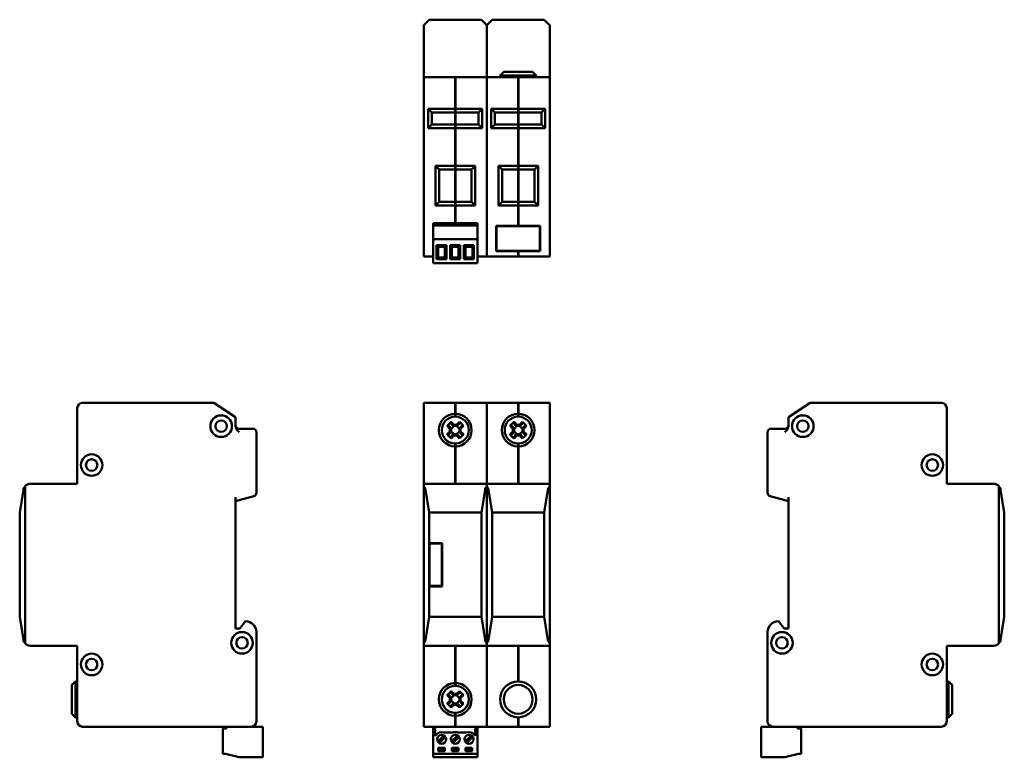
# Model space of a CAD drawing. Header units: millimetres. Extents: x 71 to 345, y 68 to 273.
import ezdxf

# ---------------------------------------------------------------- set-up
doc = ezdxf.new("R2010")
doc.units = ezdxf.units.MM
doc.layers.add('Viditelné hrany(CSN)', color=7, linetype='Continuous', lineweight=50)

msp = doc.modelspace()

# ---------------------------------------------------------------- linework, layer by layer
at = {"layer": 'Viditelné hrany(CSN)'}
for p, q in [((183.32, 271.68), (183.79, 272.16)), ((183.32, 270.18), (183.32, 271.68)), ((183.79, 272.16), (184.82, 273.18)), ((184.82, 273.18), (199.32, 273.18)), ((199.32, 273.18), (200.34, 272.16)), ((200.34, 272.16), (200.82, 271.68)), ((200.82, 271.68), (201.29, 272.16)), ((200.82, 271.68), (200.82, 270.18)), ((200.82, 270.18), (200.82, 271.68)), ((201.29, 272.16), (202.32, 273.18)), ((202.32, 273.18), (216.82, 273.18)), ((216.82, 273.18), (217.84, 272.16)), ((217.84, 272.16), (218.32, 271.68)), ((218.32, 271.68), (218.32, 270.18)), ((183.32, 270.18), (183.32, 257.18)), ((200.82, 270.18), (200.82, 257.18)), ((200.82, 270.18), (200.82, 257.18)), ((218.32, 270.18), (218.32, 257.18)), ((205.57, 258.68), (204.57, 257.68)), ((214.57, 257.68), (204.57, 257.68)), ((204.57, 257.18), (204.57, 257.68)), ((205.57, 258.68), (213.57, 258.68)), ((213.57, 258.68), (214.57, 257.68)), ((214.57, 257.18), (214.57, 257.68)), ((192.02, 257.18), (183.32, 257.18)), ((183.32, 255.68), (183.32, 257.18)), ((183.32, 255.68), (183.32, 208.88)), ((192.02, 257.18), (192.02, 255.68)), ((192.12, 257.08), (192.02, 257.08)), ((192.02, 248.38), (192.02, 255.68)), ((192.12, 255.68), (192.12, 257.18)), ((200.82, 257.18), (192.12, 257.18)), ((192.12, 255.68), (192.12, 248.38)), ((200.82, 257.18), (200.82, 255.68)), ((209.52, 257.18), (200.82, 257.18)), ((200.82, 255.68), (200.82, 257.18)), ((200.82, 255.68), (200.82, 208.88)), ((200.82, 255.68), (200.82, 208.88)), ((209.52, 257.18), (209.52, 255.68)), ((209.62, 257.08), (209.52, 257.08)), ((209.52, 248.38), (209.52, 255.68)), ((218.32, 257.18), (209.62, 257.18)), ((209.62, 255.68), (209.62, 257.18)), ((209.62, 255.68), (209.62, 248.38)), ((218.32, 257.18), (218.32, 255.68)), ((218.32, 255.68), (218.32, 208.88)), ((192.02, 248.38), (184.57, 248.38)), ((185.57, 247.38), (184.57, 248.38)), ((184.57, 248.38), (184.57, 243.08)), ((185.57, 247.38), (192.02, 247.38)), ((185.57, 244.08), (185.57, 247.38)), ((192.12, 248.43), (192.02, 248.43)), ((192.02, 247.38), (192.02, 248.38)), ((192.12, 247.48), (192.02, 247.48)), ((192.02, 244.08), (192.02, 247.38)), ((192.12, 248.38), (192.12, 247.38)), ((199.57, 248.38), (192.12, 248.38)), ((192.12, 247.38), (192.12, 244.08)), ((192.12, 247.38), (198.57, 247.38)), ((199.57, 248.38), (198.57, 247.38)), ((198.57, 247.38), (198.57, 244.08)), ((199.57, 243.08), (199.57, 248.38)), ((209.52, 248.38), (202.07, 248.38)), ((203.07, 247.38), (202.07, 248.38)), ((202.07, 248.38), (202.07, 243.08)), ((203.07, 247.38), (209.52, 247.38)), ((203.07, 244.08), (203.07, 247.38)), ((209.62, 248.43), (209.52, 248.43)), ((209.52, 247.38), (209.52, 248.38)), ((209.62, 247.48), (209.52, 247.48)), ((209.52, 244.08), (209.52, 247.38)), ((209.62, 248.38), (209.62, 247.38)), ((217.07, 248.38), (209.62, 248.38)), ((209.62, 247.38), (209.62, 244.08)), ((209.62, 247.38), (216.07, 247.38)), ((217.07, 248.38), (216.07, 247.38)), ((216.07, 247.38), (216.07, 244.08)), ((217.07, 243.08), (217.07, 248.38)), ((184.57, 243.08), (185.57, 244.08)), ((192.02, 244.08), (185.57, 244.08)), ((192.02, 243.08), (192.02, 244.08)), ((192.12, 243.98), (192.02, 243.98)), ((192.12, 244.08), (192.12, 243.08)), ((198.57, 244.08), (192.12, 244.08)), ((199.57, 243.08), (198.57, 244.08)), ((202.07, 243.08), (203.07, 244.08)), ((209.52, 244.08), (203.07, 244.08)), ((209.52, 243.08), (209.52, 244.08)), ((209.62, 243.98), (209.52, 243.98)), ((209.62, 244.08), (209.62, 243.08)), ((216.07, 244.08), (209.62, 244.08)), ((217.07, 243.08), (216.07, 244.08)), ((184.57, 243.08), (192.02, 243.08)), ((192.02, 232.58), (192.02, 243.08)), ((192.12, 243.04), (192.02, 243.04)), ((192.12, 243.08), (192.12, 232.58)), ((192.12, 243.08), (199.57, 243.08)), ((202.07, 243.08), (209.52, 243.08)), ((209.52, 232.58), (209.52, 243.08)), ((209.62, 243.04), (209.52, 243.04)), ((209.62, 243.08), (209.62, 232.58)), ((209.62, 243.08), (217.07, 243.08)), ((192.02, 232.58), (186.57, 232.58)), ((187.57, 231.58), (186.57, 232.58)), ((186.57, 232.58), (186.57, 221.58)), ((187.57, 231.58), (192.02, 231.58)), ((187.57, 222.58), (187.57, 231.58)), ((192.12, 232.63), (192.02, 232.63)), ((192.02, 231.58), (192.02, 232.58)), ((192.12, 231.68), (192.02, 231.68)), ((192.02, 222.58), (192.02, 231.58)), ((192.12, 232.58), (192.12, 231.58)), ((197.57, 232.58), (192.12, 232.58)), ((192.12, 231.58), (192.12, 222.58)), ((192.12, 231.58), (196.57, 231.58)), ((197.57, 232.58), (196.57, 231.58)), ((196.57, 231.58), (196.57, 222.58)), ((197.57, 221.58), (197.57, 232.58)), ((209.52, 232.58), (204.07, 232.58)), ((205.07, 231.58), (204.07, 232.58)), ((204.07, 232.58), (204.07, 221.58)), ((205.07, 231.58), (209.52, 231.58)), ((205.07, 222.58), (205.07, 231.58)), ((209.62, 232.63), (209.52, 232.63)), ((209.52, 231.58), (209.52, 232.58)), ((209.62, 231.68), (209.52, 231.68)), ((209.52, 222.58), (209.52, 231.58)), ((209.62, 232.58), (209.62, 231.58)), ((215.07, 232.58), (209.62, 232.58)), ((209.62, 231.58), (209.62, 222.58)), ((209.62, 231.58), (214.07, 231.58)), ((215.07, 232.58), (214.07, 231.58)), ((214.07, 231.58), (214.07, 222.58)), ((215.07, 221.58), (215.07, 232.58)), ((186.57, 221.58), (187.57, 222.58)), ((192.02, 222.58), (187.57, 222.58)), ((192.02, 221.58), (192.02, 222.58)), ((192.12, 222.48), (192.02, 222.48)), ((192.12, 222.58), (192.12, 221.58)), ((196.57, 222.58), (192.12, 222.58)), ((197.57, 221.58), (196.57, 222.58)), ((204.07, 221.58), (205.07, 222.58)), ((209.52, 222.58), (205.07, 222.58)), ((209.52, 221.58), (209.52, 222.58)), ((209.62, 222.48), (209.52, 222.48)), ((209.62, 222.58), (209.62, 221.58)), ((214.07, 222.58), (209.62, 222.58)), ((215.07, 221.58), (214.07, 222.58)), ((186.57, 221.58), (192.02, 221.58)), ((192.02, 216.68), (192.02, 221.58)), ((192.12, 221.54), (192.02, 221.54)), ((192.12, 221.58), (192.12, 216.68)), ((192.12, 221.58), (197.57, 221.58)), ((204.07, 221.58), (209.52, 221.58)), ((209.52, 215.88), (209.52, 221.58)), ((209.62, 221.54), (209.52, 221.54)), ((209.62, 221.58), (209.62, 215.88)), ((209.62, 221.58), (215.07, 221.58)), ((185.91, 216.68), (198.21, 216.68)), ((185.91, 215.98), (185.91, 216.68)), ((198.21, 216.68), (198.21, 215.98)), ((185.91, 215.98), (185.91, 212.18)), ((185.91, 215.98), (198.21, 215.98)), ((198.21, 215.98), (198.21, 212.18)), ((203.46, 208.88), (203.46, 215.88)), ((203.46, 215.88), (209.52, 215.88)), ((203.56, 208.98), (203.56, 215.78)), ((203.56, 215.78), (215.58, 215.78)), ((209.62, 215.98), (209.52, 215.98)), ((209.62, 215.88), (215.68, 215.88)), ((215.58, 215.78), (215.58, 208.98)), ((215.68, 215.88), (215.68, 208.88)), ((198.21, 212.18), (185.91, 212.18)), ((185.91, 205.58), (185.91, 212.18)), ((198.21, 212.18), (198.21, 205.58)), ((183.32, 207.38), (183.32, 208.88)), ((187.3, 210.08), (186.85, 210.53)), ((186.85, 210.53), (186.85, 206.63)), ((189.65, 210.53), (186.85, 210.53)), ((187.3, 207.08), (187.3, 210.08)), ((187.3, 210.08), (189.2, 210.08)), ((189.65, 210.53), (189.2, 210.08)), ((189.2, 210.08), (189.2, 207.08)), ((189.65, 206.63), (189.65, 210.53)), ((191.11, 210.08), (190.66, 210.53)), ((190.66, 210.53), (190.66, 206.63)), ((193.46, 210.53), (190.66, 210.53)), ((191.11, 207.08), (191.11, 210.08)), ((191.11, 210.08), (193.01, 210.08)), ((193.46, 210.53), (193.01, 210.08)), ((193.01, 210.08), (193.01, 207.08)), ((193.46, 206.63), (193.46, 210.53)), ((194.92, 210.08), (194.47, 210.53)), ((194.47, 210.53), (194.47, 206.63)), ((197.27, 210.53), (194.47, 210.53)), ((194.92, 207.08), (194.92, 210.08)), ((194.92, 210.08), (196.82, 210.08)), ((197.27, 210.53), (196.82, 210.08)), ((196.82, 210.08), (196.82, 207.08)), ((197.27, 206.63), (197.27, 210.53)), ((200.82, 208.88), (200.82, 207.38)), ((200.82, 207.38), (200.82, 208.88)), ((209.52, 208.88), (203.46, 208.88)), ((215.58, 208.98), (203.56, 208.98)), ((209.52, 208.88), (209.52, 207.38)), ((209.62, 208.78), (209.52, 208.78)), ((215.68, 208.88), (209.62, 208.88)), ((209.62, 207.38), (209.62, 208.88)), ((218.32, 208.88), (218.32, 207.38)), ((183.32, 207.38), (185.91, 207.38)), ((198.21, 205.58), (185.91, 205.58)), ((186.85, 206.63), (187.3, 207.08)), ((186.85, 206.63), (189.65, 206.63)), ((189.2, 207.08), (187.3, 207.08)), ((189.65, 206.63), (189.2, 207.08)), ((190.66, 206.63), (191.11, 207.08)), ((190.66, 206.63), (193.46, 206.63)), ((193.01, 207.08), (191.11, 207.08)), ((193.46, 206.63), (193.01, 207.08)), ((194.47, 206.63), (194.92, 207.08)), ((194.47, 206.63), (197.27, 206.63)), ((196.82, 207.08), (194.92, 207.08)), ((197.27, 206.63), (196.82, 207.08)), ((198.21, 207.38), (200.82, 207.38)), ((200.82, 207.38), (209.52, 207.38)), ((209.62, 207.48), (209.52, 207.48)), ((209.62, 207.38), (218.32, 207.38)), ((87, 165.25), (87, 144.25)), ((125, 166.75), (88.5, 166.75)), ((131, 162.75), (125, 166.75)), ((192.02, 166.75), (183.32, 166.75)), ((183.32, 165.25), (183.32, 166.75)), ((183.32, 165.25), (183.32, 144.25)), ((192.02, 166.75), (192.02, 165.25)), ((192.12, 166.65), (192.02, 166.65)), ((192.02, 163.7), (192.02, 165.25)), ((192.12, 165.25), (192.12, 166.75)), ((200.82, 166.75), (192.12, 166.75)), ((192.12, 165.25), (192.12, 163.7)), ((200.82, 166.75), (200.82, 165.25)), ((209.52, 166.75), (200.82, 166.75)), ((200.82, 165.25), (200.82, 166.75)), ((200.82, 165.25), (200.82, 144.25)), ((200.82, 165.25), (200.82, 144.25)), ((209.52, 166.75), (209.52, 165.25)), ((209.62, 166.65), (209.52, 166.65)), ((209.52, 163.7), (209.52, 165.25)), ((209.62, 165.25), (209.62, 166.75)), ((218.32, 166.75), (209.62, 166.75)), ((209.62, 165.25), (209.62, 163.7)), ((218.32, 166.75), (218.32, 165.25)), ((218.32, 165.25), (218.32, 144.25)), ((284.68, 162.75), (290.68, 166.75)), ((290.68, 166.75), (327.18, 166.75)), ((328.68, 165.25), (328.68, 144.25)), ((131, 162.75), (131, 160.28)), ((192.12, 163.74), (192.02, 163.74)), ((192.02, 162.9), (192.02, 163.7)), ((192.12, 163), (192.02, 163)), ((192.12, 163.7), (192.12, 162.9)), ((209.62, 163.74), (209.52, 163.74)), ((209.52, 162.9), (209.52, 163.7)), ((209.62, 163), (209.52, 163)), ((209.62, 163.7), (209.62, 162.9)), ((284.68, 160.28), (284.68, 162.75)), ((135.8, 159.55), (132, 159.55)), ((190.56, 159.54), (189.79, 160.31)), ((189.79, 158), (190.56, 158.77)), ((190.16, 160.44), (190.91, 159.69)), ((190.56, 158.77), (190.56, 159.54)), ((191.53, 160.31), (190.78, 161.06)), ((190.91, 161.43), (191.68, 160.66)), ((191.73, 160.31), (190.91, 159.49)), ((190.91, 159.68), (190.91, 159.69)), ((190.91, 159.68), (190.91, 158.62)), ((190.91, 158.81), (191.73, 157.99)), ((192.6, 160.31), (191.53, 160.31)), ((191.53, 160.31), (191.53, 160.31)), ((191.68, 160.66), (192.45, 160.66)), ((193.23, 159.49), (192.4, 160.31)), ((192.4, 157.99), (193.23, 158.81)), ((192.45, 160.66), (193.22, 161.43)), ((193.35, 161.06), (192.6, 160.31)), ((192.6, 160.31), (192.6, 160.31)), ((193.23, 159.69), (193.97, 160.44)), ((193.23, 159.68), (193.23, 159.69)), ((193.23, 158.62), (193.23, 159.68)), ((194.34, 160.31), (193.57, 159.54)), ((193.57, 159.54), (193.57, 158.77)), ((193.57, 158.77), (194.34, 158)), ((208.06, 159.54), (207.29, 160.31)), ((207.29, 158), (208.06, 158.77)), ((207.66, 160.44), (208.41, 159.69)), ((208.06, 158.77), (208.06, 159.54)), ((209.03, 160.31), (208.28, 161.06)), ((208.41, 161.43), (209.18, 160.66)), ((209.23, 160.31), (208.41, 159.49)), ((208.41, 159.68), (208.41, 159.69)), ((208.41, 159.68), (208.41, 158.62)), ((208.41, 158.81), (209.23, 157.99)), ((210.1, 160.31), (209.03, 160.31)), ((209.03, 160.31), (209.03, 160.31)), ((209.18, 160.66), (209.95, 160.66)), ((210.73, 159.49), (209.9, 160.31)), ((209.9, 157.99), (210.73, 158.81)), ((209.95, 160.66), (210.72, 161.43)), ((210.85, 161.06), (210.1, 160.31)), ((210.1, 160.31), (210.1, 160.31)), ((210.73, 159.69), (211.47, 160.44)), ((210.73, 159.68), (210.73, 159.69)), ((210.73, 158.62), (210.73, 159.68)), ((211.84, 160.31), (211.07, 159.54)), ((211.07, 159.54), (211.07, 158.77)), ((211.07, 158.77), (211.84, 158)), ((283.68, 159.55), (279.88, 159.55)), ((136.8, 141.77), (136.8, 158.55)), ((190.91, 158.62), (190.16, 157.87)), ((190.78, 157.24), (191.53, 157.99)), ((190.91, 158.62), (190.91, 158.62)), ((191.68, 157.64), (190.91, 156.87)), ((191.53, 157.99), (191.53, 157.99)), ((191.53, 157.99), (192.6, 157.99)), ((192.45, 157.64), (191.68, 157.64)), ((193.22, 156.87), (192.45, 157.64)), ((192.6, 157.99), (193.35, 157.24)), ((192.6, 157.99), (192.6, 157.99)), ((193.97, 157.87), (193.23, 158.62)), ((193.23, 158.62), (193.23, 158.62)), ((208.41, 158.62), (207.66, 157.87)), ((208.28, 157.24), (209.03, 157.99)), ((208.41, 158.62), (208.41, 158.62)), ((209.18, 157.64), (208.41, 156.87)), ((209.03, 157.99), (209.03, 157.99)), ((209.03, 157.99), (210.1, 157.99)), ((209.95, 157.64), (209.18, 157.64)), ((210.72, 156.87), (209.95, 157.64)), ((210.1, 157.99), (210.85, 157.24)), ((210.1, 157.99), (210.1, 157.99)), ((211.47, 157.87), (210.73, 158.62)), ((210.73, 158.62), (210.73, 158.62)), ((278.88, 158.55), (278.88, 141.77)), ((192.02, 154.6), (192.02, 155.4)), ((192.12, 155.3), (192.02, 155.3)), ((192.02, 144.25), (192.02, 154.6)), ((192.12, 154.56), (192.02, 154.56)), ((192.12, 155.4), (192.12, 154.6)), ((192.12, 154.6), (192.12, 144.25)), ((209.52, 154.6), (209.52, 155.4)), ((209.62, 155.3), (209.52, 155.3)), ((209.52, 144.25), (209.52, 154.6)), ((209.62, 154.56), (209.52, 154.56)), ((209.62, 155.4), (209.62, 154.6)), ((209.62, 154.6), (209.62, 144.25)), ((72.03, 142.57), (71, 136.25)), ((72.5, 99.93), (72.5, 143.57)), ((87, 144.25), (74, 144.25)), ((183.32, 143.57), (183.32, 144.25)), ((200.82, 144.25), (183.32, 144.25)), ((183.32, 143.57), (183.32, 99.93)), ((184.82, 136.25), (183.79, 142.57)), ((200.34, 142.57), (199.32, 136.25)), ((200.82, 144.25), (200.82, 143.57)), ((200.82, 143.57), (200.82, 144.25)), ((218.32, 144.25), (200.82, 144.25)), ((200.82, 99.93), (200.82, 143.57)), ((200.82, 143.57), (200.82, 99.93)), ((202.32, 136.25), (201.29, 142.57)), ((217.84, 142.57), (216.82, 136.25)), ((218.32, 144.25), (218.32, 143.57)), ((218.32, 99.93), (218.32, 143.57)), ((328.68, 144.25), (341.68, 144.25)), ((343.18, 143.57), (343.18, 99.93)), ((344.68, 136.25), (343.66, 142.57)), ((131, 139.45), (136.06, 140.81)), ((131, 104.05), (131, 140.49)), ((279.63, 140.81), (284.68, 139.45)), ((284.68, 104.05), (284.68, 140.49)), ((71, 136.25), (71, 107.25)), ((184.82, 127.75), (184.82, 136.25)), ((199.32, 136.25), (184.82, 136.25)), ((199.32, 136.25), (199.32, 107.25)), ((202.32, 107.25), (202.32, 136.25)), ((216.82, 136.25), (202.32, 136.25)), ((216.82, 136.25), (216.82, 107.25)), ((344.68, 127.75), (344.68, 136.25)), ((184.82, 127.75), (188.42, 127.75)), ((184.82, 115.75), (184.82, 127.75)), ((188.32, 127.65), (184.92, 127.65)), ((184.92, 127.65), (184.92, 115.85)), ((188.32, 115.85), (188.32, 127.65)), ((188.42, 127.75), (188.42, 115.75)), ((344.68, 115.75), (344.68, 127.75)), ((184.82, 107.25), (184.82, 115.75)), ((188.42, 115.75), (184.82, 115.75)), ((184.92, 115.85), (188.32, 115.85)), ((344.68, 107.25), (344.68, 115.75)), ((71, 107.25), (72.03, 100.93)), ((183.79, 100.93), (184.82, 107.25)), ((184.82, 107.25), (199.32, 107.25)), ((199.32, 107.25), (200.34, 100.93)), ((201.29, 100.93), (202.32, 107.25)), ((202.32, 107.25), (216.82, 107.25)), ((216.82, 107.25), (217.84, 100.93)), ((343.66, 100.93), (344.68, 107.25)), ((132.2, 104.05), (131, 104.05)), ((133.8, 106.05), (132.2, 104.05)), ((281.88, 106.05), (283.48, 104.05)), ((283.48, 104.05), (284.68, 104.05)), ((136.8, 78.25), (136.8, 103.05)), ((278.88, 78.25), (278.88, 103.05)), ((74, 99.25), (87, 99.25)), ((87, 99.25), (87, 78.25)), ((183.32, 99.25), (183.32, 99.93)), ((183.32, 99.25), (183.32, 78.25)), ((183.32, 99.25), (200.82, 99.25)), ((192.02, 88.9), (192.02, 99.25)), ((192.12, 99.25), (192.12, 88.9)), ((200.82, 99.93), (200.82, 99.25)), ((200.82, 99.25), (200.82, 99.93)), ((200.82, 99.25), (200.82, 78.25)), ((200.82, 99.25), (200.82, 78.25)), ((200.82, 99.25), (218.32, 99.25)), ((209.52, 89.35), (209.52, 99.25)), ((209.62, 99.25), (209.62, 89.35)), ((218.32, 99.93), (218.32, 99.25)), ((218.32, 99.25), (218.32, 78.25)), ((328.68, 99.25), (328.68, 78.25)), ((341.68, 99.25), (328.68, 99.25)), ((85.5, 88.35), (86.5, 89.35)), ((85.5, 80.35), (85.5, 88.35)), ((86.5, 89.35), (86.5, 79.35)), ((87, 89.35), (86.5, 89.35)), ((192.12, 88.94), (192.02, 88.94)), ((192.02, 88.1), (192.02, 88.9)), ((192.12, 88.2), (192.02, 88.2)), ((192.12, 88.9), (192.12, 88.1)), ((328.68, 89.35), (329.18, 89.35)), ((329.18, 79.35), (329.18, 89.35)), ((330.18, 88.35), (329.18, 89.35)), ((330.18, 88.35), (330.18, 80.35)), ((190.56, 84.74), (189.79, 85.51)), ((190.16, 85.64), (190.91, 84.89)), ((191.53, 85.51), (190.78, 86.26)), ((190.91, 86.63), (191.68, 85.86)), ((191.73, 85.51), (190.91, 84.69)), ((190.91, 84.88), (190.91, 84.89)), ((190.91, 84.88), (190.91, 83.82)), ((192.6, 85.51), (191.53, 85.51)), ((191.53, 85.51), (191.53, 85.51)), ((191.68, 85.86), (192.45, 85.86)), ((193.23, 84.69), (192.4, 85.51)), ((192.45, 85.86), (193.22, 86.63)), ((193.35, 86.26), (192.6, 85.51)), ((192.6, 85.51), (192.6, 85.51)), ((193.23, 84.89), (193.97, 85.64)), ((193.23, 84.88), (193.23, 84.89)), ((193.23, 83.82), (193.23, 84.88)), ((194.34, 85.51), (193.57, 84.74)), ((189.79, 83.2), (190.56, 83.97)), ((190.91, 83.82), (190.16, 83.07)), ((190.56, 83.97), (190.56, 84.74)), ((190.78, 82.44), (191.53, 83.19)), ((190.91, 84.01), (191.73, 83.19)), ((190.91, 83.82), (190.91, 83.82)), ((191.68, 82.84), (190.91, 82.07)), ((191.53, 83.19), (191.53, 83.19)), ((191.53, 83.19), (192.6, 83.19)), ((192.45, 82.84), (191.68, 82.84)), ((192.4, 83.19), (193.23, 84.01)), ((193.22, 82.07), (192.45, 82.84)), ((192.6, 83.19), (193.35, 82.44)), ((192.6, 83.19), (192.6, 83.19)), ((193.97, 83.07), (193.23, 83.82)), ((193.23, 83.82), (193.23, 83.82)), ((193.57, 84.74), (193.57, 83.97)), ((193.57, 83.97), (194.34, 83.2)), ((85.5, 80.35), (86.5, 79.35)), ((192.02, 79.8), (192.02, 80.6)), ((192.12, 80.5), (192.02, 80.5)), ((192.02, 78.25), (192.02, 79.8)), ((192.12, 79.76), (192.02, 79.76)), ((192.12, 80.6), (192.12, 79.8)), ((192.12, 79.8), (192.12, 78.25)), ((330.18, 80.35), (329.18, 79.35)), ((87, 79.35), (86.5, 79.35)), ((88.5, 76.75), (135.3, 76.75)), ((128.5, 76.75), (128.5, 76.25)), ((138.6, 76.75), (135.3, 76.75)), ((138.6, 68.25), (138.6, 76.75)), ((183.32, 76.75), (183.32, 78.25)), ((183.32, 76.75), (192.02, 76.75)), ((185.91, 76.25), (185.91, 76.75)), ((192.02, 78.25), (192.02, 76.75)), ((192.12, 76.85), (192.02, 76.85)), ((192.12, 76.75), (192.02, 76.75)), ((192.12, 76.75), (192.12, 78.25)), ((192.12, 76.75), (200.82, 76.75)), ((198.21, 76.75), (198.21, 76.25)), ((200.82, 78.25), (200.82, 76.75)), ((200.82, 76.75), (200.82, 78.25)), ((200.82, 76.75), (209.52, 76.75)), ((209.52, 78.25), (209.52, 79.35)), ((209.52, 78.25), (209.52, 76.75)), ((209.62, 76.85), (209.52, 76.85)), ((209.52, 76.75), (209.62, 76.75)), ((209.62, 79.35), (209.62, 78.25)), ((209.62, 76.75), (209.62, 78.25)), ((209.62, 76.75), (218.32, 76.75)), ((218.32, 78.25), (218.32, 76.75)), ((280.38, 76.75), (277.08, 76.75)), ((277.08, 68.25), (277.08, 76.75)), ((327.18, 76.75), (280.38, 76.75)), ((287.18, 76.25), (287.18, 76.75)), ((328.68, 79.35), (329.18, 79.35)), ((127.5, 69.25), (127.5, 76.25)), ((128.5, 76.25), (127.5, 76.25)), ((185.91, 69.25), (185.91, 76.25)), ((186.52, 76.25), (185.91, 76.25)), ((186.52, 74.25), (186.52, 76.25)), ((187.19, 72.61), (188.9, 74.32)), ((189.33, 73.9), (187.61, 72.18)), ((191.29, 75.1), (189.02, 75.1)), ((190.99, 72.61), (192.7, 74.32)), ((193.13, 73.9), (191.41, 72.18)), ((195.09, 75.1), (192.82, 75.1)), ((194.79, 72.61), (196.5, 74.32)), ((196.93, 73.9), (195.21, 72.18)), ((198.21, 76.25), (197.59, 76.25)), ((197.59, 76.25), (197.59, 74.25)), ((198.21, 69.25), (198.21, 76.25)), ((288.18, 76.25), (287.18, 76.25)), ((288.18, 69.25), (288.18, 76.25)), ((127.5, 69.25), (128.2, 69.25)), ((128.2, 69.25), (132, 68.25)), ((185.91, 69.25), (185.91, 68.25)), ((185.91, 69.25), (198.21, 69.25)), ((187.31, 69.95), (187.31, 70.85)), ((187.31, 70.85), (189.21, 70.85)), ((189.21, 70.25), (187.31, 70.25)), ((189.21, 69.95), (187.31, 69.95)), ((189.21, 70.85), (189.21, 69.95)), ((191.11, 69.95), (191.11, 70.85)), ((191.11, 70.85), (193.01, 70.85)), ((193.01, 70.25), (191.11, 70.25)), ((193.01, 69.95), (191.11, 69.95)), ((193.01, 70.85), (193.01, 69.95)), ((194.91, 69.95), (194.91, 70.85)), ((194.91, 70.85), (196.81, 70.85)), ((196.81, 70.25), (194.91, 70.25)), ((196.81, 69.95), (194.91, 69.95)), ((196.81, 70.85), (196.81, 69.95)), ((198.21, 69.25), (198.21, 68.25)), ((287.48, 69.25), (283.68, 68.25)), ((287.48, 69.25), (288.18, 69.25)), ((132, 68.25), (138.6, 68.25)), ((198.21, 68.25), (185.91, 68.25)), ((277.08, 68.25), (283.68, 68.25))]:
    msp.add_line(p, q, dxfattribs=at)
for centre, radius in [((127, 160.25), 3), ((127, 160.25), 1.6), ((288.68, 160.25), 3), ((288.68, 160.25), 1.6), ((91, 149.45), 3), ((91, 149.45), 1.6), ((324.68, 149.45), 3), ((324.68, 149.45), 1.6), ((132.8, 100.05), 3), ((132.8, 100.05), 1.6), ((282.88, 100.05), 3), ((282.88, 100.05), 1.6), ((91, 94.05), 3), ((324.68, 94.05), 3), ((91, 94.05), 1.6), ((324.68, 94.05), 1.6), ((209.57, 84.35), 5), ((209.57, 84.35), 4), ((188.26, 73.25), 1.25), ((192.06, 73.25), 1.25), ((195.86, 73.25), 1.25)]:
    msp.add_circle(centre, radius, dxfattribs=at)
for centre, radius, start, end in [((88.5, 165.25), 1.5, 90, 180), ((327.18, 165.25), 1.5, 0, 90), ((192.07, 159.15), 4.55, 90.6296, 269.3704), ((192.07, 159.15), 3.75, 90.764, 269.236), ((192.07, 159.15), 4.55, 270.6296, 89.3704), ((192.07, 159.15), 3.75, 270.764, 89.236), ((209.57, 159.15), 4.55, 90.6296, 269.3704), ((209.57, 159.15), 3.75, 90.764, 269.236), ((209.57, 159.15), 4.55, 270.6296, 89.3704), ((209.57, 159.15), 3.75, 270.764, 89.236), ((132, 160.55), 1, 180, 270), ((135.8, 158.55), 1, 0, 90), ((279.88, 158.55), 1, 90, 180), ((283.68, 160.55), 1, 270, 0), ((74, 142.25), 2, 138.6439, 170.7701), ((74, 142.25), 2, 90, 138.6439), ((181.81, 142.25), 2, 9.2299, 41.3561), ((202.32, 142.25), 2, 138.6439, 170.7701), ((199.31, 142.25), 2, 9.2299, 41.3561), ((219.82, 142.25), 2, 138.6439, 170.7701), ((341.68, 142.25), 2, 41.3561, 90), ((341.68, 142.25), 2, 9.2299, 41.3561), ((135.8, 141.77), 1, 285, 0), ((279.88, 141.77), 1, 180, 255), ((133.8, 103.05), 3, 0, 90), ((281.88, 103.05), 3, 90, 180), ((74, 101.25), 2, 189.2299, 221.3561), ((74, 101.25), 2, 221.3561, 270), ((181.81, 101.25), 2, 318.6439, 350.7701), ((202.32, 101.25), 2, 189.2299, 221.3561), ((199.31, 101.25), 2, 318.6439, 350.7701), ((219.82, 101.25), 2, 189.2299, 221.3561), ((341.68, 101.25), 2, 270, 318.6439), ((341.68, 101.25), 2, 318.6439, 350.7701), ((192.07, 84.35), 4.55, 90.6296, 269.3704), ((192.07, 84.35), 3.75, 90.764, 269.236), ((192.07, 84.35), 4.55, 270.6296, 89.3704), ((192.07, 84.35), 3.75, 270.764, 89.236), ((88.5, 78.25), 1.5, 180, 270), ((135.3, 78.25), 1.5, 270, 0), ((280.38, 78.25), 1.5, 180, 270), ((327.18, 78.25), 1.5, 270, 0), ((188.26, 73.25), 2, 67.4805, 150), ((192.06, 73.25), 2, 67.4805, 112.5195), ((195.86, 73.25), 2, 30, 112.5195)]:
    msp.add_arc(centre, radius, start, end, dxfattribs=at)
for centre, major_axis in [((193.29, 157.92), (-5.92, -5.92)), ((190.84, 157.92), (-5.92, 5.92)), ((210.79, 157.92), (-5.92, -5.92)), ((208.34, 157.92), (-5.92, 5.92)), ((193.29, 160.38), (5.92, -5.92)), ((190.84, 160.38), (5.92, 5.92)), ((210.79, 160.38), (5.92, -5.92)), ((208.34, 160.38), (5.92, 5.92)), ((193.29, 83.12), (-5.92, -5.92)), ((190.84, 83.12), (-5.92, 5.92)), ((193.29, 85.58), (5.92, -5.92)), ((190.84, 85.58), (5.92, 5.92))]:
    msp.add_ellipse(centre, major_axis=major_axis, ratio=0.499722, start_param=4.61741, end_param=4.807368, dxfattribs=at)
for points, knots in [([(131, 160.28), (131, 160.03), (131.09, 159.74), (131.4, 159.17), (131.72, 158.83), (132, 158.55)], [0.5055322, 0.5055322, 0.5055322, 0.5055322, 0.5819955, 0.5819955, 0.6995583, 0.6995583, 0.6995583, 0.6995583]), ([(283.68, 158.55), (283.96, 158.83), (284.29, 159.17), (284.6, 159.74), (284.68, 160.03), (284.68, 160.28)], [0, 0, 0, 0, 0.1175628, 0.1175628, 0.194026, 0.194026, 0.194026, 0.194026])]:
    msp.add_open_spline(points, degree=3, knots=knots, dxfattribs=at)
for points, weights in [([(189.79, 160.31), (189.98, 160.37), (190.16, 160.44)], [1, 1.00020179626, 1]), ([(190.78, 161.06), (190.84, 161.24), (190.91, 161.43)], [1, 1.00020179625, 1]), ([(193.22, 161.43), (193.29, 161.24), (193.35, 161.06)], [1, 1.00020179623, 1]), ([(193.97, 160.44), (194.15, 160.37), (194.34, 160.31)], [1, 1.00020179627, 1]), ([(207.29, 160.31), (207.48, 160.37), (207.66, 160.44)], [1, 1.00020179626, 1]), ([(208.28, 161.06), (208.34, 161.24), (208.41, 161.43)], [1, 1.00020179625, 1]), ([(210.72, 161.43), (210.79, 161.24), (210.85, 161.06)], [1, 1.00020179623, 1]), ([(211.47, 160.44), (211.65, 160.37), (211.84, 160.31)], [1, 1.00020179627, 1]), ([(190.16, 157.87), (189.98, 157.93), (189.79, 158)], [1, 1.00020179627, 1]), ([(190.91, 156.87), (190.84, 157.06), (190.78, 157.24)], [1, 1.00020179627, 1]), ([(193.35, 157.24), (193.29, 157.06), (193.22, 156.87)], [1, 1.00020179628, 1]), ([(194.34, 158), (194.15, 157.93), (193.97, 157.87)], [1, 1.00020179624, 1]), ([(207.66, 157.87), (207.48, 157.93), (207.29, 158)], [1, 1.00020179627, 1]), ([(208.41, 156.87), (208.34, 157.06), (208.28, 157.24)], [1, 1.00020179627, 1]), ([(210.85, 157.24), (210.79, 157.06), (210.72, 156.87)], [1, 1.00020179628, 1]), ([(211.84, 158), (211.65, 157.93), (211.47, 157.87)], [1, 1.00020179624, 1]), ([(189.79, 85.51), (189.98, 85.57), (190.16, 85.64)], [1, 1.00020179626, 1]), ([(190.78, 86.26), (190.84, 86.44), (190.91, 86.63)], [1, 1.00020179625, 1]), ([(193.22, 86.63), (193.29, 86.44), (193.35, 86.26)], [1, 1.00020179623, 1]), ([(193.97, 85.64), (194.15, 85.57), (194.34, 85.51)], [1, 1.00020179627, 1]), ([(190.16, 83.07), (189.98, 83.13), (189.79, 83.2)], [1, 1.00020179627, 1]), ([(190.91, 82.07), (190.84, 82.26), (190.78, 82.44)], [1, 1.00020179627, 1]), ([(193.35, 82.44), (193.29, 82.26), (193.22, 82.07)], [1, 1.00020179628, 1]), ([(194.34, 83.2), (194.15, 83.13), (193.97, 83.07)], [1, 1.00020179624, 1])]:
    msp.add_rational_spline(points, weights, degree=2, dxfattribs=at)
for points in [[(190.56, 159.54), (190.67, 159.59), (190.79, 159.63), (190.91, 159.68)], [(190.56, 158.77), (190.67, 158.72), (190.79, 158.67), (190.91, 158.62)], [(191.68, 160.66), (191.63, 160.54), (191.58, 160.43), (191.53, 160.31)], [(192.45, 160.66), (192.5, 160.54), (192.55, 160.43), (192.6, 160.31)], [(193.57, 159.54), (193.46, 159.59), (193.34, 159.63), (193.23, 159.68)], [(193.57, 158.77), (193.46, 158.72), (193.34, 158.67), (193.23, 158.62)], [(208.06, 159.54), (208.17, 159.59), (208.29, 159.63), (208.41, 159.68)], [(208.06, 158.77), (208.17, 158.72), (208.29, 158.67), (208.41, 158.62)], [(209.18, 160.66), (209.13, 160.54), (209.08, 160.43), (209.03, 160.31)], [(209.95, 160.66), (210, 160.54), (210.05, 160.43), (210.1, 160.31)], [(211.07, 159.54), (210.96, 159.59), (210.84, 159.63), (210.73, 159.68)], [(211.07, 158.77), (210.96, 158.72), (210.84, 158.67), (210.73, 158.62)], [(191.68, 157.64), (191.63, 157.76), (191.58, 157.88), (191.53, 157.99)], [(192.45, 157.64), (192.5, 157.76), (192.55, 157.88), (192.6, 157.99)], [(209.18, 157.64), (209.13, 157.76), (209.08, 157.88), (209.03, 157.99)], [(209.95, 157.64), (210, 157.76), (210.05, 157.88), (210.1, 157.99)], [(190.56, 84.74), (190.67, 84.79), (190.79, 84.83), (190.91, 84.88)], [(191.68, 85.86), (191.63, 85.74), (191.58, 85.63), (191.53, 85.51)], [(192.45, 85.86), (192.5, 85.74), (192.55, 85.63), (192.6, 85.51)], [(193.57, 84.74), (193.46, 84.79), (193.34, 84.83), (193.23, 84.88)], [(190.56, 83.97), (190.67, 83.92), (190.79, 83.87), (190.91, 83.82)], [(191.68, 82.84), (191.63, 82.96), (191.58, 83.08), (191.53, 83.19)], [(192.45, 82.84), (192.5, 82.96), (192.55, 83.08), (192.6, 83.19)], [(193.57, 83.97), (193.46, 83.92), (193.34, 83.87), (193.23, 83.82)]]:
    msp.add_open_spline(points, degree=3, dxfattribs=at)

doc.saveas('drawing.dxf')
